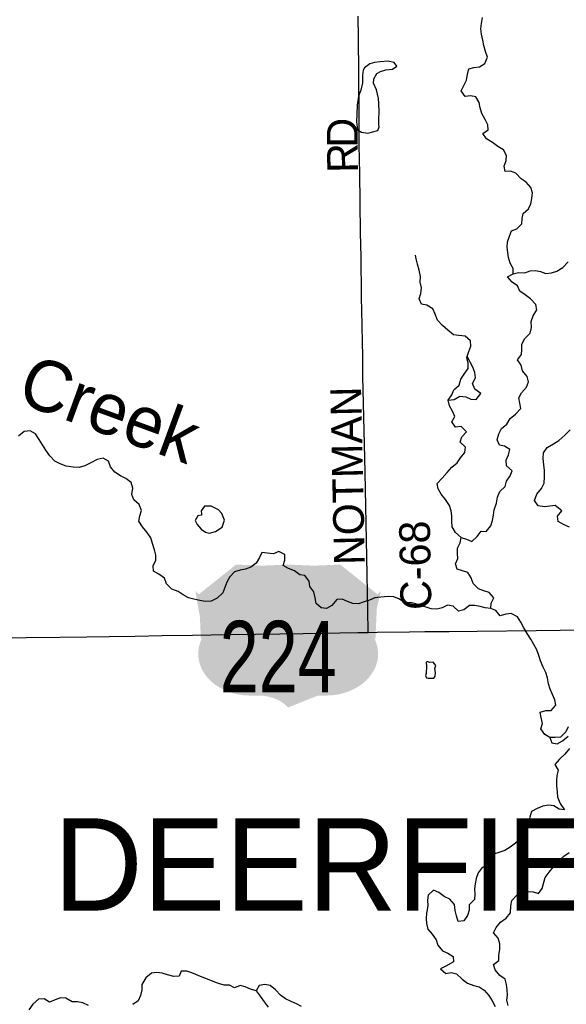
# Model space of a CAD drawing. Header units: feet. Extents: x 2113747 to 2516209, y 960708 to 1356798.
# Tile 37 of 253: x 2357214 to 2362538, y 1101303 to 1110895. Entities that reach past the tile are written whole.
import ezdxf

# ---------------------------------------------------------------- set-up
doc = ezdxf.new("R2010")
doc.units = ezdxf.units.FT
doc.header["$LTSCALE"] = 50
doc.header["$MEASUREMENT"] = 0
for name, color, linetype in [('0_Xref', 7, 'Continuous'), ('GM_X_County_Road', 3, 'Continuous'), ('GM_X_County_Road_Text', 3, 'Continuous'), ('GM_X_Major_Lake', 5, 'Continuous'), ('GM_X_Minor_Lake', 5, 'Continuous'), ('GM_X_Minor_River', 5, 'Continuous'), ('GM_X_Minor_River_Text', 5, 'Continuous'), ('GM_X_Township_Text', 251, 'Continuous'), ('GM_X_US_Location', 251, 'Continuous'), ('GM_X_US_Route', 1, 'Continuous'), ('GM_X_US_Shield', 251, 'Continuous')]:
    doc.layers.add(name, color=color, linetype=linetype)
doc.styles.add('Styledgn030', font='dgn030.shx')
doc.styles.add('Styledgn031', font='dgn031.shx')

# ---------------------------------------------------------------- blocks, each defined once
blk = doc.blocks.new('M1-H4_31')
at = {"layer": 'GM_X_US_Shield', "linetype": 'Continuous', "true_color": 0x1e0000}
h = blk.add_hatch(color=18, dxfattribs=at)
edge = h.paths.add_edge_path(flags=0)
edge.add_line((-508.4680158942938, 667.0911779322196), (-508.4680158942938, 667.0911779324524))
edge.add_line((-508.4680158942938, 667.0911779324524), (-871.017569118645, 377.0515353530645))
edge.add_ellipse((-1286.789338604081, 144.1422748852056), major_axis=(507.5693745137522, -5.27579036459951e-14), ratio=0.8000000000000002, start_angle=334.5471236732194, end_angle=395.0009291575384, ccw=False)
edge.add_line((-828.4851254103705, -30.36763197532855), (-828.4851254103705, -30.36763197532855))
edge.add_ellipse((-369.1022995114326, -203.0529443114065), major_axis=(507.5693745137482, 8.243422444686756e-16), ratio=0.8000000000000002, start_angle=-205.1680805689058, end_angle=-89.36173636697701)
edge.add_line((-363.4481941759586, -609.0832494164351), (-290.9382835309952, -609.0832494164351))
edge.add_ellipse((-290.9382839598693, -899.1228919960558), major_axis=(-362.549553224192, 5.360414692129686e-07), ratio=0.7999999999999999, start_angle=216.8698977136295, end_angle=270, ccw=False)
edge.add_line((-0.898641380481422, -725.0991066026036), (-0.8986413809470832, -725.0991066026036))
edge.add_ellipse((289.1410011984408, -899.1228919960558), major_axis=(-362.549553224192, -5.360414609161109e-07), ratio=0.7999999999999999, start_angle=270, end_angle=323.13010228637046, ccw=False)
edge.add_line((289.1410007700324, -609.0832494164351), (361.6509114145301, -609.0832494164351))
edge.add_ellipse((367.3050167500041, -203.0529443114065), major_axis=(-507.5693745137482, 6.215932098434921e-14), ratio=0.8000000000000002, start_angle=89.361736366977, end_angle=205.1680805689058)
edge.add_ellipse((1284.992055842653, 144.1422748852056), major_axis=(-507.5693745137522, 6.215932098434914e-14), ratio=0.8000000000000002, start_angle=324.9990708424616, end_angle=385.4528763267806, ccw=False)
edge.add_line((869.2202863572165, 377.0515353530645), (506.6707331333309, 667.0911779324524))
edge.add_line((506.6707331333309, 667.0911779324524), (506.6707331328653, 667.0911779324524))
edge.add_ellipse((252.8860458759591, 874.2209128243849), major_axis=(-362.5495532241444, -2.054038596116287e-13), ratio=0.8000000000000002, start_angle=405.57299599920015, end_angle=494.42700400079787, ccw=False)
edge.add_line((-0.8986413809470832, 667.0911779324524), (-0.8986413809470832, 667.0911779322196))
edge.add_ellipse((-254.6833286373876, 874.2209128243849), major_axis=(-362.5495532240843, -2.054038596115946e-13), ratio=0.8, start_angle=405.5729959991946, end_angle=494.4270040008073, ccw=False)
at = {"layer": 'GM_X_US_Shield', "color": 9, "linetype": 'Continuous', "lineweight": 13, "insert": (-97.80914794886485, -577.7589680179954), "char_height": 696.0951421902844, "attachment_point": 8, "line_spacing_factor": 0.8, "style": 'Styledgn030'}
blk.add_mtext('{\\Fdgn000|c0;\\W0.73386;\\C9;224}', dxfattribs=at)
blk = doc.blocks.new('POR')
at = {"layer": 'GM_X_County_Road', "flags": 128}
blk.add_lwpolyline([(2360606.630483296, 1104926.070983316), (2360605.055683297, 1105144.869758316), (2360595.869349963, 1105660.059016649), (2360577.791958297, 1106482.990441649), (2360573.526874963, 1106758.482016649), (2360557.582024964, 1107417.732666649), (2360556.105649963, 1107615.894999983), (2360553.579408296, 1107756.380283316), (2360547.378633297, 1108067.075199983), (2360544.097799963, 1108177.868941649), (2360543.17916663, 1108210.480424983), (2360538.25791663, 1108581.116166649), (2360533.763174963, 1108820.026449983), (2360527.92329163, 1109401.554158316), (2360524.314374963, 1109525.536849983), (2360520.83669163, 1109681.999791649), (2360520.73826663, 1109724.027266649), (2360521.13196663, 1109926.848383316), (2360515.52174163, 1110382.752983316), (2360512.404949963, 1110710.803508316), (2360510.50206663, 1110930.652149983)], dxfattribs=at)
at = {"layer": 'GM_X_Major_Lake', "flags": 128}
for points in [[(2361890.049999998, 1101584.3), (2361844.939999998, 1101637.58), (2361829.849999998, 1101691.48), (2361881.149999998, 1101730.65), (2361880.159999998, 1101780.81), (2361889.049999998, 1101837.19), (2361889.989999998, 1101891.41), (2361874.849999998, 1101947.31), (2361829.739999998, 1102000.6), (2361854.779999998, 1102051.29), (2361895.819999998, 1102102.3), (2361951.129999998, 1102141.55), (2361994.139999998, 1102194.6), (2361996.829999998, 1102260.89), (2362005.809999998, 1102313.26), (2362054.829999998, 1102366.43), (2362108.489999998, 1102387.59), (2362162.299999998, 1102400.71), (2362216.389999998, 1102399.79), (2362266.849999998, 1102380.73), (2362301.889999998, 1102431.61), (2362331.849999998, 1102536.6), (2362370.819999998, 1102591.58), (2362411.869999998, 1102642.58), (2362454.919999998, 1102693.63), (2362513.989999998, 1102745), (2362565.369999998, 1102780.16)], [(2362557.119999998, 1104006.48), (2362534.099999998, 1103955.82), (2362481.029999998, 1103904.58), (2362430.979999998, 1103903.57), (2362378.969999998, 1103900.52), (2362398.019999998, 1103848.71), (2362450.229999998, 1103841.73), (2362501.729999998, 1103870.86), (2362554.949999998, 1103914.09)], [(2362569.339999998, 1103793.94), (2362522.329999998, 1103740.81), (2362471.229999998, 1103691.6), (2362426.209999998, 1103638.51)], [(2362426.209999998, 1103638.51), (2362459.359999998, 1103582.97), (2362446.339999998, 1103532.52), (2362443.359999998, 1103480.28), (2362442.349999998, 1103430.06), (2362447.469999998, 1103373.97), (2362452.549999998, 1103319.87), (2362477.759999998, 1103260.16), (2362519.069999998, 1103196.76), (2362468.869999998, 1103203.77), (2362416.179999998, 1103234.83), (2362363.959999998, 1103241.81), (2362308.069999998, 1103232.66), (2362254.449999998, 1103209.51), (2362198.909999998, 1103182.3), (2362183.999999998, 1103125.79), (2362171.029999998, 1103073.34), (2362151.999999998, 1103022.77), (2362126.999999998, 1102970.08), (2362093.959999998, 1102919.23), (2362042.779999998, 1102874.05), (2361991.479999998, 1102834.88), (2361938.069999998, 1102801.69), (2361880.359999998, 1102782.47), (2361828.639999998, 1102765.37), (2361787.699999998, 1102708.35), (2361770.709999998, 1102655.82), (2361719.019999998, 1102636.71), (2361678.009999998, 1102583.7), (2361661.069999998, 1102529.16), (2361650.079999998, 1102476.75), (2361643.069999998, 1102426.43), (2361646.059999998, 1102376.31), (2361643.089999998, 1102324.06), (2361592.069999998, 1102270.84), (2361591.099999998, 1102218.64), (2361576.079999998, 1102168.15), (2361541.029999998, 1102117.27), (2361483.129999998, 1102108.08), (2361468.009999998, 1102163.98), (2361454.929999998, 1102217.91), (2361447.809999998, 1102273.98), (2361402.689999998, 1102327.28), (2361348.079999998, 1102354.29), (2361295.279999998, 1102391.37), (2361244.739999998, 1102414.44), (2361191.609999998, 1102367.22), (2361184.589999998, 1102316.89), (2361187.699999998, 1102260.75), (2361180.729999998, 1102208.42), (2361177.049999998, 1102192.28)], [(2361177.049999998, 1102192.28), (2361174.079999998, 1102140.03), (2361177.069999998, 1102089.92), (2361190.149999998, 1102035.98), (2361231.219999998, 1101984.6), (2361270.329999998, 1101931.19), (2361287.419999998, 1101877.34), (2361330.529999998, 1101824), (2361385.069999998, 1101801.01), (2361435.749999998, 1101769.9), (2361438.789999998, 1101717.77), (2361365.539999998, 1101674.16), (2361314.009999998, 1101647.03), (2361364.929999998, 1101603.89), (2361416.829999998, 1101612.96), (2361469.159999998, 1101599.95), (2361524.239999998, 1101548.87), (2361577.089999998, 1101509.77), (2361635.629999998, 1101486.86), (2361687.999999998, 1101471.85), (2361738.669999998, 1101440.75), (2361781.749999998, 1101389.42), (2361814.819999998, 1101337.89), (2361843.999999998, 1101280.27)], [(2359959.349999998, 1101280.74), (2359908.749999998, 1101307.83), (2359858.209999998, 1101330.92), (2359803.649999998, 1101355.92), (2359752.839999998, 1101393.04), (2359705.749999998, 1101444.3), (2359652.869999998, 1101485.4), (2359602.589999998, 1101496.44), (2359546.719999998, 1101485.29), (2359515.729999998, 1101432.48), (2359554.789999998, 1101381.07), (2359595.909999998, 1101327.69), (2359634.979999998, 1101276.28)], [(2361971.969999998, 1101290.86), (2361958.919999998, 1101342.79), (2361963.929999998, 1101393.07), (2361962.899999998, 1101445.24), (2361953.859999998, 1101497.25), (2361940.819999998, 1101549.18), (2361890.049999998, 1101584.3)]]:
    blk.add_lwpolyline(points, dxfattribs=at)
at = {"layer": 'GM_X_Minor_Lake'}
for p, q in [((2360606.019999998, 1109790.7), (2360703.669999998, 1109814.73)), ((2359148.609999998, 1106118.27), (2359077.779999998, 1106155)), ((2361175.519999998, 1104597.03), (2361172.909999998, 1104526.72))]:
    blk.add_line(p, q, dxfattribs=at)
at = {"layer": 'GM_X_Minor_Lake', "flags": 128}
for points in [[(2360703.669999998, 1109814.73), (2360714.969999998, 1109851.09), (2360710.489999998, 1109875.08), (2360713.499999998, 1109925.33), (2360714.109999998, 1109995.6), (2360712.439999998, 1110079.87), (2360709.479999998, 1110127.99), (2360689.789999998, 1110211.9), (2360660.459999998, 1110277.56), (2360663.659999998, 1110317.77), (2360692.659999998, 1110370.54), (2360728.289999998, 1110391.33), (2360780.069999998, 1110406.42), (2360846.019999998, 1110413.76), (2360887.499999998, 1110442.68), (2360860.759999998, 1110478.28), (2360798.459999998, 1110489.09), (2360724.419999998, 1110485.59), (2360668.529999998, 1110476.45), (2360622.679999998, 1110465.49), (2360571.389999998, 1110426.33), (2360559.849999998, 1110402.01), (2360552.829999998, 1110351.68), (2360552.269999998, 1110279.41), (2360535.629999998, 1110208.83), (2360514.809999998, 1110148.19), (2360502.469999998, 1110063.64), (2360498.249999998, 1109973.22), (2360493.719999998, 1109898.85), (2360503.279999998, 1109820.76), (2360543.799999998, 1109797.48), (2360606.019999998, 1109790.7)], [(2359077.779999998, 1106155), (2359013.669999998, 1106155.72), (2358982.519999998, 1106110.95), (2358985.199999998, 1106076.87), (2358985.389999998, 1106066.84), (2358949.479999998, 1106060.1), (2358924.319999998, 1106015.44), (2358941.129999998, 1105975.63), (2358980.089999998, 1105930.24), (2359024.729999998, 1105901.02), (2359062.929999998, 1105893.74), (2359120.709999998, 1105908.95), (2359185.979999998, 1105950.4), (2359208.649999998, 1106019.1), (2359183.349999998, 1106082.83), (2359148.609999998, 1106118.27)], [(2361172.909999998, 1104526.72), (2361165.299999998, 1104506.5), (2361175.789999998, 1104482.62), (2361191.879999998, 1104478.93), (2361247.929999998, 1104480.04), (2361259.549999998, 1104500.36), (2361262.919999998, 1104532.54), (2361258.119999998, 1104572.59), (2361265.529999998, 1104602.84), (2361240.829999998, 1104636.48), (2361208.839999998, 1104633.84), (2361182.609999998, 1104643.34), (2361172.799999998, 1104633.11), (2361175.519999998, 1104597.03)]]:
    blk.add_lwpolyline(points, dxfattribs=at)
at = {"layer": 'GM_X_Minor_River', "flags": 128}
for points in [[(2362019.169999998, 1108417.85), (2362020.129999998, 1108470.06), (2361991.029999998, 1108523.68), (2361973.939999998, 1108577.53), (2361966.939999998, 1108627.58), (2361961.909999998, 1108679.67), (2361964.919999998, 1108729.91), (2361983.819999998, 1108786.5), (2362004.849999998, 1108837.1), (2362056.539999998, 1108856.21), (2362105.599999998, 1108907.37), (2362106.609999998, 1108957.57), (2362117.629999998, 1109007.98), (2362168.839999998, 1109051.16), (2362193.879999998, 1109101.84), (2362202.849999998, 1109154.21), (2362209.779999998, 1109208.55), (2362192.739999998, 1109260.39), (2362147.659999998, 1109311.69), (2362096.929999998, 1109344.8), (2362047.809999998, 1109398.01), (2361995.319999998, 1109419.04), (2361943.309999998, 1109415.99), (2361932.259999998, 1109467.96), (2361951.209999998, 1109522.53), (2361954.219999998, 1109572.78), (2361925.119999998, 1109626.39), (2361870.389999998, 1109659.42), (2361817.539999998, 1109698.51), (2361760.769999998, 1109733.51), (2361725.699999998, 1109785), (2361777.079999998, 1109820.15), (2361774.079999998, 1109870.27), (2361746.979999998, 1109923.92), (2361715.789999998, 1109981.51), (2361698.709999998, 1110035.37), (2361689.629999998, 1110089.39), (2361656.509999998, 1110142.92), (2361606.269999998, 1110151.95), (2361552.289999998, 1110146.86), (2361513.139999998, 1110202.28), (2361540.169999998, 1110253), (2361565.159999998, 1110305.69), (2361574.099999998, 1110360.08), (2361587.039999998, 1110414.52), (2361638.819999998, 1110429.62), (2361692.789999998, 1110434.71), (2361744.199999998, 1110467.86), (2361769.039999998, 1110528.57), (2361749.909999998, 1110584.4), (2361734.739999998, 1110642.3), (2361723.649999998, 1110696.28), (2361712.529999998, 1110752.26), (2361705.449999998, 1110806.32), (2361712.419999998, 1110858.65), (2361721.279999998, 1110917.04)], [(2362019.169999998, 1108417.85), (2362072.939999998, 1108432.98), (2362133.119999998, 1108428.16), (2362184.809999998, 1108447.27), (2362236.779999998, 1108452.33), (2362287.039999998, 1108443.29), (2362339.519999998, 1108422.27), (2362393.499999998, 1108427.37), (2362447.189999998, 1108446.51), (2362502.619999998, 1108479.74), (2362555.599999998, 1108535)], [(2362568.739999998, 1105949.81), (2362516.199999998, 1105972.84), (2362459.429999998, 1106007.83), (2362452.439999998, 1106057.88), (2362493.479999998, 1106108.88), (2362430.349999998, 1106161.81), (2362378.419999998, 1106154.75), (2362326.449999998, 1106149.69), (2362264.179999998, 1106158.48), (2362227.069999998, 1106211.93), (2362249.899999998, 1106272.61), (2362296.879999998, 1106327.76), (2362321.869999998, 1106380.44), (2362326.649999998, 1106442.77), (2362325.419999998, 1106504.97), (2362320.419999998, 1106555.05), (2362313.059999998, 1106623.16), (2362316.029999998, 1106675.41), (2362353.049999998, 1106728.34), (2362412.469999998, 1106761.65), (2362465.849999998, 1106796.85), (2362522.919999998, 1106848.18), (2362573.969999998, 1106899.39)], [(2361515.219999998, 1105850.39), (2361460.179999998, 1105899.47), (2361425.069999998, 1105952.97), (2361421.959999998, 1106009.11), (2361422.919999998, 1106061.33), (2361417.929999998, 1106111.41), (2361398.869999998, 1106163.21), (2361359.679999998, 1106220.65), (2361318.619999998, 1106272.01), (2361289.549999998, 1106323.62), (2361278.469999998, 1106377.6), (2361329.569999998, 1106426.8), (2361376.499999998, 1106483.95), (2361423.559999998, 1106535.07), (2361474.819999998, 1106576.24), (2361505.859999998, 1106627.05), (2361548.909999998, 1106678.1), (2361555.879999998, 1106730.43), (2361504.879999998, 1106777.59), (2361521.869999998, 1106830.11), (2361566.919999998, 1106881.2), (2361513.869999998, 1106930.32), (2361459.899999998, 1106925.23), (2361422.829999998, 1106976.68), (2361451.829999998, 1107029.45), (2361430.769999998, 1107081.21), (2361399.709999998, 1107132.78), (2361388.589999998, 1107188.76), (2361421.629999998, 1107239.61), (2361442.659999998, 1107290.22), (2361493.839999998, 1107335.4), (2361510.739999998, 1107391.94), (2361541.779999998, 1107442.75), (2361580.779999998, 1107495.73), (2361581.709999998, 1107549.95), (2361568.629999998, 1107603.88), (2361587.499999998, 1107662.47), (2361608.529999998, 1107713.07), (2361605.499999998, 1107765.21), (2361552.519999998, 1107810.31), (2361492.269999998, 1107819.14), (2361438.049999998, 1107826.09), (2361383.089999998, 1107871.16), (2361332.159999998, 1107914.3), (2361283.039999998, 1107967.51), (2361261.829999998, 1108027.31), (2361236.769999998, 1108078.99), (2361179.999999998, 1108114), (2361127.709999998, 1108124.99), (2361104.649999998, 1108176.72), (2361121.669999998, 1108227.25), (2361128.569999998, 1108283.59), (2361113.479999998, 1108337.49), (2361118.419999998, 1108391.79), (2361103.129999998, 1108455.72), (2361087.999999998, 1108511.62), (2361074.919999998, 1108565.55), (2361070.199999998, 1108601.59)], [(2362378.969999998, 1103900.52), (2362328.319999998, 1103929.61), (2362289.169999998, 1103985.03), (2362306.119999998, 1104039.57), (2362292.999999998, 1104095.51), (2362283.949999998, 1104147.52), (2362337.689999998, 1104164.66), (2362389.739999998, 1104165.71), (2362434.799999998, 1104216.79), (2362427.759999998, 1104268.84), (2362402.709999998, 1104320.53), (2362379.609999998, 1104374.27), (2362364.569999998, 1104426.15), (2362355.449999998, 1104482.18), (2362338.389999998, 1104534.02), (2362313.299999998, 1104587.71), (2362288.079999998, 1104647.43), (2362271.039999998, 1104699.28), (2362249.899999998, 1104755.06), (2362220.799999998, 1104808.68), (2362193.739999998, 1104860.32), (2362156.589999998, 1104915.78), (2362125.499999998, 1104969.36), (2362096.359999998, 1105024.98), (2362061.289999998, 1105076.47), (2362000.519999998, 1105111.38), (2361948.579999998, 1105104.32), (2361892.839999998, 1105087.14), (2361851.769999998, 1105138.51), (2361801.279999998, 1105159.58), (2361806.299999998, 1105209.86), (2361831.289999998, 1105262.56), (2361786.209999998, 1105313.84), (2361733.799999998, 1105330.85), (2361683.359999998, 1105349.92), (2361632.229999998, 1105403.09), (2361611.129999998, 1105456.86), (2361578.069999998, 1105508.39), (2361525.659999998, 1105525.42), (2361475.259999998, 1105542.47), (2361458.209999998, 1105594.32), (2361481.239999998, 1105644.96), (2361478.249999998, 1105695.09), (2361477.249999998, 1105745.25), (2361504.209999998, 1105799.98), (2361515.219999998, 1105850.39), (2361565.589999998, 1105835.34), (2361616.119999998, 1105812.27), (2361669.259999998, 1105859.5), (2361708.299999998, 1105910.46), (2361758.439999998, 1105907.46), (2361801.369999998, 1105964.52), (2361818.389999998, 1106015.05), (2361829.379999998, 1106067.45), (2361834.349999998, 1106119.75), (2361857.099999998, 1106184.44), (2361867.929999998, 1106244.88), (2361890.909999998, 1106297.53), (2361943.969999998, 1106348.78), (2361956.999999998, 1106399.23), (2361990.039999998, 1106450.06), (2362011.059999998, 1106500.67), (2361956.009999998, 1106549.76), (2361950.939999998, 1106603.85), (2361973.929999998, 1106656.5), (2361986.959999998, 1106706.95), (2361936.229999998, 1106740.05), (2361885.979999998, 1106749.08), (2361864.889999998, 1106802.86), (2361881.789999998, 1106859.4), (2361906.789999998, 1106912.1), (2361959.999999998, 1106955.32), (2361990.999999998, 1107008.13), (2362042.229999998, 1107051.32), (2362095.209999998, 1107106.57), (2362084.119999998, 1107160.55), (2362077.119999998, 1107210.59), (2362100.149999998, 1107261.24), (2362149.129999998, 1107316.41), (2362168.149999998, 1107366.98), (2362157.109999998, 1107418.95), (2362109.959999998, 1107474.21), (2362098.869999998, 1107528.18), (2362061.759999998, 1107581.65), (2362100.809999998, 1107632.61), (2362103.819999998, 1107682.86), (2362104.779999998, 1107735.06), (2362133.749999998, 1107789.84), (2362186.799999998, 1107841.09), (2362199.749999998, 1107895.54), (2362196.589999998, 1107953.7), (2362213.499999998, 1108010.24), (2362250.429999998, 1108067.19), (2362241.339999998, 1108121.2), (2362190.219999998, 1108174.38), (2362137.329999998, 1108215.47), (2362086.559999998, 1108250.59), (2362061.509999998, 1108302.27), (2362010.749999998, 1108337.39), (2361965.619999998, 1108390.68), (2362019.169999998, 1108417.85)], [(2357556.989999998, 1106592.41), (2357507.869999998, 1106645.63), (2357468.719999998, 1106701.06), (2357435.649999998, 1106752.59), (2357404.549999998, 1106806.17), (2357367.439999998, 1106859.63), (2357314.749999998, 1106890.7), (2357256.819999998, 1106883.53), (2357203.629999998, 1106838.31)], [(2361388.589999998, 1107188.76), (2361444.519999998, 1107195.91), (2361501.989999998, 1107227.17), (2361558.209999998, 1107220.27), (2361608.689999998, 1107199.2), (2361658.819999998, 1107196.18), (2361703.759999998, 1107253.29), (2361646.859999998, 1107294.3), (2361625.689999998, 1107352.09), (2361654.689999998, 1107404.86), (2361645.639999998, 1107456.88), (2361626.559999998, 1107510.7), (2361572.099999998, 1107614.64)], [(2361801.279999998, 1105159.58), (2361749.109999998, 1105164.56), (2361698.779999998, 1105177.59), (2361646.489999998, 1105188.59), (2361594.439999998, 1105187.55), (2361541.179999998, 1105146.33), (2361489.399999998, 1105131.25), (2361436.359999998, 1105180.36), (2361380.069999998, 1105191.29), (2361328.529999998, 1105164.16), (2361276.719999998, 1105151.08), (2361222.539999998, 1105156.01), (2361172.129999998, 1105173.07), (2361121.839999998, 1105184.11), (2361071.359999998, 1105205.18), (2361019.029999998, 1105218.19), (2360967.089999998, 1105211.12), (2360912.289999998, 1105248.16), (2360857.709999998, 1105273.17), (2360801.609999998, 1105274.06), (2360731.589999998, 1105270.65), (2360671.689999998, 1105261.42), (2360620.029999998, 1105240.32), (2360568.289999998, 1105223.22), (2360514.599999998, 1105204.08), (2360458.459999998, 1105206.98), (2360405.979999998, 1105228.01), (2360355.439999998, 1105251.09), (2360303.469999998, 1105246.04), (2360252.529999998, 1105188.82), (2360201.069999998, 1105157.68), (2360150.829999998, 1105166.71), (2360099.949999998, 1105207.85), (2360092.829999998, 1105263.92), (2360079.659999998, 1105321.86), (2360038.579999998, 1105373.24), (2360033.549999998, 1105425.32), (2359992.399999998, 1105480.71), (2359942.219999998, 1105485.73), (2359889.339999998, 1105526.83), (2359830.839999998, 1105547.74), (2359780.199999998, 1105576.84), (2359795.179999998, 1105629.33), (2359796.109999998, 1105683.55), (2359737.449999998, 1105712.48), (2359685.799999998, 1105691.38), (2359625.579999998, 1105698.21), (2359571.369999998, 1105705.16), (2359550.339999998, 1105654.56), (2359517.339999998, 1105601.71), (2359466.039999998, 1105562.55), (2359412.379999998, 1105541.4), (2359360.479999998, 1105532.34), (2359306.709999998, 1105517.21), (2359261.659999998, 1105466.14), (2359232.619999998, 1105415.37), (2359211.589999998, 1105364.77), (2359192.639999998, 1105310.19), (2359137.579999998, 1105258.91), (2359078.039999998, 1105231.63), (2359024.059999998, 1105226.54), (2358969.809999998, 1105235.49), (2358909.429999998, 1105250.35), (2358857.089999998, 1105263.36), (2358806.449999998, 1105292.46), (2358755.759999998, 1105323.57), (2358697.189999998, 1105348.5), (2358644.099999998, 1105399.63), (2358624.969999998, 1105455.46), (2358568.119999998, 1105494.47), (2358517.479999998, 1105523.57), (2358514.439999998, 1105575.69), (2358539.439999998, 1105628.38), (2358540.439999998, 1105678.59), (2358527.399999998, 1105730.52), (2358506.189999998, 1105790.32), (2358491.059999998, 1105846.22), (2358453.949999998, 1105899.68), (2358408.789999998, 1105954.99), (2358375.689999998, 1106008.52), (2358382.659999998, 1106060.85), (2358401.649999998, 1106113.42), (2358376.439999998, 1106173.14), (2358325.509999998, 1106216.29), (2358306.419999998, 1106270.1), (2358315.239999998, 1106330.5), (2358300.109999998, 1106386.41), (2358247.309999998, 1106423.5), (2358194.689999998, 1106450.55), (2358139.919999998, 1106485.59), (2358096.809999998, 1106538.92), (2358077.719999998, 1106592.74), (2358027.029999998, 1106623.85), (2357967.209999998, 1106610.62), (2357907.779999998, 1106577.32), (2357848.239999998, 1106550.03), (2357794.539999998, 1106530.9), (2357734.369999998, 1106535.72), (2357668.059999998, 1106546.45), (2357609.559999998, 1106567.37), (2357556.989999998, 1106592.41)], [(2359515.729999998, 1101432.48), (2359463.309999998, 1101449.5), (2359410.749999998, 1101474.55), (2359360.419999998, 1101487.59), (2359306.799999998, 1101464.45), (2359256.229999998, 1101489.53), (2359206.179999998, 1101488.54), (2359151.769999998, 1101505.52), (2359099.329999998, 1101524.55), (2359042.789999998, 1101547.51), (2358992.339999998, 1101566.58), (2358891.359999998, 1101608.74), (2358840.949999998, 1101625.79), (2358786.869999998, 1101626.72), (2358767.839999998, 1101576.16), (2358713.779999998, 1101575.08), (2358653.409999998, 1101589.95), (2358602.999999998, 1101607.01), (2358548.819999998, 1101611.96), (2358496.889999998, 1101604.89), (2358441.659999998, 1101561.65), (2358404.889999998, 1101496.68), (2358401.969999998, 1101442.43), (2358388.979999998, 1101389.97), (2358367.989999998, 1101337.37), (2358316.649999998, 1101300.22)], [(2357884.209999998, 1101291.62), (2357829.609999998, 1101318.63), (2357775.389999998, 1101325.59), (2357725.299999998, 1101326.6), (2357662.489999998, 1101363.48), (2357612.389999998, 1101364.49), (2357558.659999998, 1101347.37), (2357503.039999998, 1101324.18), (2357452.349999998, 1101355.29), (2357398.299999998, 1101354.22), (2357343.229999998, 1101302.94), (2357304.259999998, 1101247.97)]]:
    blk.add_lwpolyline(points, dxfattribs=at)
at = {"layer": 'GM_X_US_Route', "flags": 128}
blk.add_lwpolyline([(2356899.28881663, 1104870.526474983), (2357278.192258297, 1104874.758749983), (2357603.71654163, 1104880.008083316), (2357868.47979163, 1104883.813849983), (2358085.834999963, 1104886.668174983), (2358337.27806663, 1104890.473941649), (2358600.56494163, 1104894.279708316), (2358898.431799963, 1104898.577599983), (2359258.04394163, 1104905.795433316), (2359510.963383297, 1104910.093324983), (2359749.08626663, 1104912.91484165), (2359974.840408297, 1104916.720608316), (2360156.106449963, 1104919.607741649), (2360508.82884163, 1104924.857074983), (2360606.630483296, 1104926.070983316), (2360694.491199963, 1104926.956808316), (2361009.22154163, 1104931.484358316), (2361159.385283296, 1104933.551283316), (2361395.73651663, 1104935.290124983), (2361668.17691663, 1104939.030274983), (2362244.65214163, 1104943.131316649), (2362478.31309163, 1104945.985641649), (2362827.557799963, 1104952.186416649)], dxfattribs=at)
at = {"color": 7, "linetype": 'Continuous', "lineweight": 0}
blk.add_blockref('M1-H4_31', (2359829.641844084, 1104919.739057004), dxfattribs=at)
at = {"layer": 'GM_X_County_Road_Text', "char_height": 300.0000000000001, "attachment_point": 7, "line_spacing_factor": 0.8, "style": 'Styledgn030'}
for s, insert, rotation in [('{\\Fdgn000|c0;\\C256;D}', (2360506.085009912, 1109648.83017429), 90.043724), ('{\\Fdgn000|c0;\\C256;R}', (2360510.404589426, 1109405.4751596), 91.01091799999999), ('{\\Fdgn000|c0;\\C256;NOTMAN}', (2360580.616913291, 1105585.764187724), 91.248856), ('{\\Fdgn000|c0;\\C256;C-68}', (2361228.517121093, 1105147.401728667), 91.033669)]:
    blk.add_mtext(s, dxfattribs=dict(at, insert=insert, rotation=rotation))
at = {"layer": 'GM_X_Minor_River_Text', "insert": (2357253.307085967, 1107405.803990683), "char_height": 500.18466, "attachment_point": 4, "rotation": 339.9291666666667, "line_spacing_factor": 0.8, "style": 'Styledgn031'}
blk.add_mtext('{\\Fdgn000|c0;\\C256;Creek}', dxfattribs=at)
at = {"layer": 'GM_X_Township_Text', "insert": (2357543.537181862, 1102215.793958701), "char_height": 900.0000000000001, "attachment_point": 7, "rotation": 1e-05, "line_spacing_factor": 0.8, "style": 'Styledgn031'}
blk.add_mtext('{\\Fdgn000|c0;\\C256;DEERFIELD}', dxfattribs=at)
at = {"layer": 'GM_X_US_Location', "char_height": 1, "attachment_point": 5, "line_spacing_factor": 0.8, "style": 'Styledgn030'}
for s, insert in [('{\\Fdgn000|c0;\\C256;/}', (2359829.519651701, 1104919.739057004)), ('{\\Fdgn000|c0;\\C256;0}', (2359829.604368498, 1104919.739057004))]:
    blk.add_mtext(s, dxfattribs=dict(at, insert=insert))
at = {"layer": 'GM_X_US_Location', "insert": (2359521.656603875, 1104711.900685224), "char_height": 1, "attachment_point": 7, "rotation": 1e-05, "line_spacing_factor": 0.8, "style": 'Styledgn030'}
blk.add_mtext('{\\Fdgn000|c0;\\C256;224}', dxfattribs=at)

msp = doc.modelspace()

# ---------------------------------------------------------------- block references
at = {"layer": '0_Xref'}
msp.add_blockref('POR', (0, 0), dxfattribs=at)

doc.saveas('drawing.dxf')
